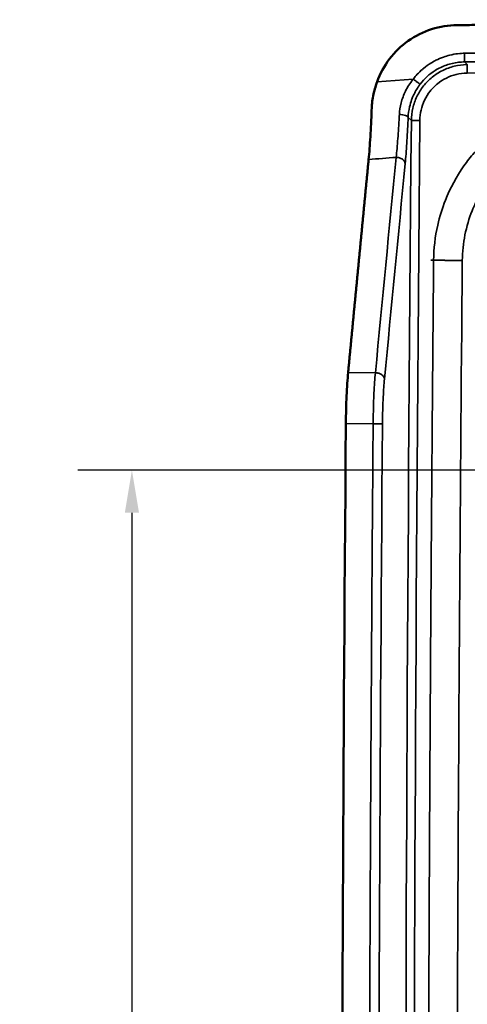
# Model space of a CAD drawing. Header units: inches. Extents: x 0.2 to 50.9, y 0.9 to 32.1.
# Tile 76 of 95: x 32.1 to 33.7, y 24.7 to 28.1. Entities that reach past the tile are written whole.
import ezdxf

# ---------------------------------------------------------------- set-up
doc = ezdxf.new("R2010")
doc.units = ezdxf.units.IN
doc.header["$LTSCALE"] = 1.5
doc.header["$MEASUREMENT"] = 0
for name, color, linetype, lineweight in [('Dimension (ANSI)', 7, 'Continuous', 25), ('Visible (ANSI)', 7, 'Continuous', 50), ('Visible Narrow (ANSI)', 7, 'Continuous', 35)]:
    doc.layers.add(name, color=color, linetype=linetype, lineweight=lineweight)
doc.styles.get("Standard").update_dxf_attribs({"font": 'arial.ttf'})
doc.dimstyles.new('Default (ANSI)', dxfattribs={"dimscale": 1.5, "dimtxt": 0.2, "dimasz": 0.098425, "dimexe": 0.125, "dimexo": 0.0625, "dimgap": 0.031496, "dimtad": 0, "dimtih": 1, "dimtoh": 1, "dimrnd": 1e-08, "dimzin": 0, "dimdsep": 46, "dimtxsty": 'Standard', "dimcen": 0.09, "dimdle": 0.393701, "dimclrd": 256, "dimclre": 256, "dimclrt": 7, "dimadec": 0, "dimazin": 1, "dimtfac": 0.6, "dimtofl": 0, "dimtmove": 0, "dimatfit": 3, "dimfxl": 1, "dimtolj": 1, "dimtzin": 4, "dimlwd": -1, "dimlwe": -1, "dimarcsym": 0})

# ---------------------------------------------------------------- blocks, each defined once
blk = doc.blocks.new('*D63')
at = {"layer": 'Defpoints', "color": 0, "transparency": 16777216}
for p in [(35.0001, 26.5768), (32.5223, 19.3268), (35.0001, 19.3268)]:
    blk.add_point(p, dxfattribs=at)
at = {"layer": 'Dimension (ANSI)', "transparency": 16777216}
for p, q in [((34.9064, 26.5768), (32.3348, 26.5768)), ((32.5223, 26.4292), (32.5223, 23.1522)), ((32.5223, 19.4744), (32.5223, 22.7514)), ((34.9064, 19.3268), (32.3348, 19.3268))]:
    blk.add_line(p, q, dxfattribs=at)
for points in [[(32.4977, 26.4292), (32.547, 26.4292), (32.5223, 26.5768)], [(32.4977, 19.4744), (32.547, 19.4744), (32.5223, 19.3268)]]:
    blk.add_solid(points, dxfattribs=at)
at = {"layer": 'Dimension (ANSI)', "color": 7, "transparency": 16777216, "insert": (32.1328, 23.105), "char_height": 0.3, "attachment_point": 1}
blk.add_mtext('\\A1;7.25', dxfattribs=at)

msp = doc.modelspace()

# ---------------------------------------------------------------- linework, layer by layer
at = {"layer": 'Visible (ANSI)'}
for points, degree, knots in [([(33.6512, 28.1206), (33.6211, 28.1204), (33.5912, 28.1156), (33.5336, 28.0971), (33.5062, 28.0835), (33.4566, 28.0485), (33.4347, 28.0273), (33.3979, 27.979), (33.3833, 27.9522), (33.373, 27.9237)], 3, [0, 0, 0, 0, 0.2287892, 0.2287892, 0.4599755, 0.4599755, 0.6908258, 0.6908258, 0.9212605, 0.9212605, 0.9212605, 0.9212605]), ([(33.6512, 28.1206), (33.6512, 28.1206), (33.6512, 28.1206), (33.6512, 28.1206), (33.6512, 28.1206), (33.6512, 28.1206), (33.6512, 28.1206), (33.6512, 28.1206), (33.6512, 28.1206), (33.6512, 28.1206), (33.9204, 28.1232), (34.1896, 28.1257), (34.4588, 28.1281), (34.7281, 28.1303), (34.9973, 28.1324), (35.2665, 28.1343), (35.5357, 28.1362), (35.8049, 28.1379), (36.0742, 28.1394)], 9, [0, 0, 0, 0, 0, 0, 0, 0, 0, 0, 0.000012, 0.000012, 0.000012, 0.000012, 0.000012, 0.000012, 0.000012, 0.000012, 0.000012, 1, 1, 1, 1, 1, 1, 1, 1, 1, 1]), ([(33.373, 27.9237), (33.3673, 27.9078), (33.3628, 27.8916), (33.3565, 27.8587), (33.3547, 27.8422), (33.3541, 27.8259)], 3, [0, 0, 0, 0, 0.1283681, 0.1283681, 0.2566894, 0.2566894, 0.2566894, 0.2566894]), ([(33.3438, 27.6546), (33.3461, 27.6781), (33.3481, 27.7047), (33.3516, 27.7627), (33.3531, 27.7937), (33.3541, 27.8259)], 3, [-0.5094449, -0.5094449, -0.5094449, -0.5094449, -0.2544864, -0.2544864, -0.0000004, -0.0000004, -0.0000004, -0.0000004]), ([(33.2649, 26.7387), (33.2651, 26.7715), (33.2659, 26.804), (33.2686, 26.8646), (33.2705, 26.8922), (33.2727, 26.9154)], 3, [0, 0, 0, 0, 0.2498486, 0.2498486, 0.4996973, 0.4996973, 0.4996973, 0.4996973])]:
    msp.add_open_spline(points, degree=degree, knots=knots, dxfattribs=at)
for points, degree in [([(33.2727, 26.9154), (33.2868, 27.0632), (33.301, 27.2111), (33.3152, 27.3589), (33.3295, 27.5067), (33.3438, 27.6546)], 5), ([(33.2648, 19.1714), (33.2448, 21.6938), (33.2448, 24.2163), (33.2649, 26.7387)], 3)]:
    msp.add_open_spline(points, degree=degree, dxfattribs=at)
at = {"layer": 'Visible Narrow (ANSI)'}
for p, q in [((33.6767, 28.0229), (33.677, 27.993)), ((33.6863, 27.9837), (33.677, 27.993)), ((33.373, 27.9237), (33.4986, 27.9334)), ((33.481, 27.8007), (33.4921, 27.7897)), ((33.5596, 27.3053), (33.5694, 27.3052)), ((33.669, 27.3042), (33.669, 27.3043)), ((33.2727, 26.9154), (33.3673, 26.9146)), ((33.3595, 26.7379), (33.2649, 26.7387))]:
    msp.add_line(p, q, dxfattribs=at)
for centre, major_axis, ratio, start_param, end_param in [((39.8125, -112.613), (325.7344, 0.0001), 0.431616, 1.582283, 1.589605), ((201.6617, 22.9518), (0, -301.0608), 0.558662, 4.696319, 4.728459), ((201.6796, 22.9518), (0, 301.0549), 0.558635, 1.554725, 1.586867)]:
    msp.add_ellipse(centre, major_axis=major_axis, ratio=ratio, start_param=start_param, end_param=end_param, dxfattribs=at)
for points, degree in [([(33.6767, 28.0229), (34.476, 28.0306), (35.2752, 28.0368), (36.0744, 28.0415)], 3), ([(33.677, 27.993), (34.4758, 28.0007), (35.2747, 28.0069), (36.0735, 28.0116)], 3), ([(33.3438, 27.6546), (33.3756, 27.657), (33.4074, 27.6595), (33.4392, 27.6619)], 3), ([(33.3673, 26.9146), (33.3911, 27.1637), (33.4151, 27.4128), (33.4392, 27.6619)], 3), ([(33.3989, 26.8931), (33.4226, 27.1422), (33.4466, 27.3913), (33.4708, 27.6404)], 3), ([(33.5694, 27.3052), (33.5605, 26.3377), (33.5538, 25.3703), (33.5493, 24.4029), (33.5471, 23.4355), (33.5471, 22.4681), (33.5493, 21.5007), (33.5538, 20.5333), (33.5605, 19.5659), (33.5694, 18.5985)], 9), ([(33.3594, 19.1722), (33.3474, 20.6853), (33.3415, 22.1985), (33.3415, 23.7116), (33.3475, 25.2248), (33.3595, 26.7379)], 5), ([(33.3919, 19.1724), (33.372, 21.6941), (33.372, 24.216), (33.392, 26.7377)], 3)]:
    msp.add_open_spline(points, degree=degree, dxfattribs=at)
for points, knots in [([(33.4986, 27.9334), (33.5033, 27.9396), (33.5119, 27.9506), (33.5265, 27.9638), (33.5289, 27.966), (33.5316, 27.9683), (33.5344, 27.9706), (33.5431, 27.9778), (33.5516, 27.9837), (33.5594, 27.9885), (33.5659, 27.9925), (33.5719, 27.9958), (33.5774, 27.9986), (33.5852, 28.0025), (33.594, 28.0064), (33.6042, 28.01), (33.6108, 28.0123), (33.618, 28.0145), (33.6256, 28.0164), (33.6358, 28.0189), (33.6448, 28.0204), (33.6525, 28.0213), (33.663, 28.0226), (33.6712, 28.0228), (33.6767, 28.0229)], [-1, -1, -1, -1, -0.7858764, -0.7858764, -0.7858764, -0.75, -0.75, -0.75, -0.6123766, -0.6123766, -0.6123766, -0.5, -0.5, -0.5, -0.3485415, -0.3485415, -0.3485415, -0.25, -0.25, -0.25, -0.1445282, -0.1445282, -0.1445282, 0, 0, 0, 0]), ([(33.4921, 27.7897), (33.4922, 27.804), (33.4939, 27.8183), (33.4972, 27.8323), (33.5004, 27.8463), (33.5052, 27.8599), (33.5115, 27.8729), (33.5177, 27.8859), (33.5254, 27.8982), (33.5343, 27.9095), (33.5432, 27.9207), (33.5534, 27.931), (33.5646, 27.9401), (33.5757, 27.9491), (33.5879, 27.9569), (33.6008, 27.9633), (33.6137, 27.9697), (33.6273, 27.9747), (33.6412, 27.9781), (33.6552, 27.9815), (33.6695, 27.9834), (33.6839, 27.9837), (33.6847, 27.9837), (33.6855, 27.9837), (33.6863, 27.9837)], [-1, -1, -1, -1, -0.858479, -0.858479, -0.858479, -0.716628, -0.716628, -0.716628, -0.574778, -0.574778, -0.574778, -0.433352, -0.433352, -0.433352, -0.291926, -0.291926, -0.291926, -0.150023, -0.150023, -0.150023, -0.008121, -0.008121, -0.008121, 0, 0, 0, 0]), ([(33.677, 27.993), (33.67, 27.993), (33.6629, 27.9925), (33.6559, 27.9917), (33.6417, 27.9901), (33.6276, 27.9868), (33.614, 27.9821), (33.6004, 27.9773), (33.5873, 27.9711), (33.575, 27.9635), (33.5649, 27.9572), (33.5553, 27.9499), (33.5465, 27.9419), (33.5377, 27.9338), (33.5296, 27.925), (33.5224, 27.9154)], [-1, -1, -1, -1, -0.881857, -0.881857, -0.881857, -0.640753, -0.640753, -0.640753, -0.39965, -0.39965, -0.39965, -0.199825, -0.199825, -0.199825, 0, 0, 0, 0]), ([(33.6863, 27.9837), (33.6863, 27.9834), (33.6862, 27.9824), (33.6861, 27.9792), (33.6861, 27.977), (33.686, 27.9716), (33.686, 27.9684), (33.686, 27.9616), (33.6861, 27.9579), (33.6861, 27.9543)], [0, 0, 0, 0, 0.25, 0.25, 0.5, 0.5, 0.75, 0.75, 1, 1, 1, 1]), ([(33.6861, 27.9543), (33.6854, 27.9543), (33.6847, 27.9542), (33.684, 27.9542), (33.6718, 27.954), (33.6597, 27.9524), (33.6478, 27.9495), (33.636, 27.9466), (33.6244, 27.9424), (33.6135, 27.937), (33.6026, 27.9316), (33.5923, 27.925), (33.5828, 27.9173), (33.5783, 27.9137), (33.5741, 27.9099), (33.57, 27.9058), (33.5654, 27.9013), (33.5612, 27.8965), (33.5572, 27.8914), (33.5496, 27.8818), (33.5431, 27.8714), (33.5378, 27.8604), (33.5325, 27.8494), (33.5284, 27.8378), (33.5257, 27.8259), (33.523, 27.8141), (33.5215, 27.8019), (33.5214, 27.7898)], [0, 0, 0, 0, 0.008093, 0.008093, 0.008093, 0.149702, 0.149702, 0.149702, 0.291607, 0.291607, 0.291607, 0.433225, 0.433225, 0.433225, 0.5, 0.5, 0.5, 0.574905, 0.574905, 0.574905, 0.716881, 0.716881, 0.716881, 0.858693, 0.858693, 0.858693, 1, 1, 1, 1]), ([(33.4504, 27.8105), (33.451, 27.8238), (33.4531, 27.8374), (33.4565, 27.8508), (33.4602, 27.865), (33.4653, 27.8789), (33.4719, 27.892), (33.4789, 27.9061), (33.4874, 27.9193), (33.4971, 27.9315), (33.4976, 27.9321), (33.4981, 27.9327), (33.4986, 27.9334)], [-1, -1, -1, -1, -0.690366, -0.690366, -0.690366, -0.36527, -0.36527, -0.36527, -0.01855, -0.01855, -0.01855, 0, 0, 0, 0]), ([(33.5224, 27.9154), (33.5201, 27.9125), (33.518, 27.9095), (33.516, 27.9065), (33.5084, 27.8953), (33.5025, 27.884), (33.4978, 27.8733), (33.496, 27.8692), (33.4944, 27.8652), (33.493, 27.8612), (33.4902, 27.8534), (33.4878, 27.8454), (33.486, 27.8376), (33.4831, 27.8251), (33.4815, 27.8127), (33.481, 27.8007)], [0, 0, 0, 0, 0.0801692, 0.0801692, 0.0801692, 0.3838258, 0.3838258, 0.3838258, 0.5, 0.5, 0.5, 0.6931449, 0.6931449, 0.6931449, 0.9999998, 0.9999998, 0.9999998, 0.9999998]), ([(33.5224, 27.9154), (33.522, 27.9157), (33.5212, 27.9163), (33.5185, 27.9184), (33.5167, 27.9198), (33.5123, 27.923), (33.5098, 27.9249), (33.5044, 27.929), (33.5015, 27.9312), (33.4986, 27.9334)], [0, 0, 0, 0, 0.25, 0.25, 0.5, 0.5, 0.75, 0.75, 1, 1, 1, 1]), ([(33.5694, 27.3052), (33.5698, 27.3451), (33.5744, 27.3863), (33.5836, 27.427), (33.5902, 27.4562), (33.5991, 27.4851), (33.6103, 27.5132), (33.6271, 27.5554), (33.6489, 27.5956), (33.6747, 27.6323), (33.6858, 27.6481), (33.6977, 27.6633), (33.7102, 27.6777), (33.7665, 27.7428), (33.8363, 27.7941), (33.9142, 27.8284), (33.9844, 27.8593), (34.0614, 27.8767), (34.1421, 27.8773)], [0, 0, 0, 0, 0.138065, 0.138065, 0.138065, 0.237261, 0.237261, 0.237261, 0.386757, 0.386757, 0.386757, 0.450927, 0.450927, 0.450927, 0.739564, 0.739564, 0.739564, 1, 1, 1, 1]), ([(33.4392, 27.6619), (33.4414, 27.6816), (33.4434, 27.7035), (33.4453, 27.727), (33.4471, 27.7506), (33.4486, 27.7758), (33.45, 27.802), (33.4501, 27.8048), (33.4503, 27.8077), (33.4504, 27.8105)], [-1, -1, -1, -1, -0.5255501, -0.5255501, -0.5255501, -0.0511001, -0.0511001, -0.0511001, 0, 0, 0, 0]), ([(33.481, 27.8007), (33.4807, 27.8019), (33.4797, 27.8031), (33.4763, 27.8054), (33.474, 27.8064), (33.4684, 27.8082), (33.4651, 27.809), (33.458, 27.8101), (33.4542, 27.8104), (33.4504, 27.8105)], [0.0000001, 0.0000001, 0.0000001, 0.0000001, 0.25, 0.25, 0.5, 0.5, 0.75, 0.75, 1, 1, 1, 1]), ([(33.4708, 27.6404), (33.4728, 27.6617), (33.4747, 27.6853), (33.478, 27.7361), (33.4795, 27.7632), (33.4808, 27.7946), (33.4809, 27.7977), (33.481, 27.8007)], [0, 0, 0, 0, 0.4744499, 0.4744499, 0.9488999, 0.9488999, 1, 1, 1, 1]), ([(33.5214, 27.7898), (33.5177, 27.7898), (33.5141, 27.7898), (33.5073, 27.7899), (33.5042, 27.7899), (33.4988, 27.7898), (33.4966, 27.7898), (33.4934, 27.7898), (33.4924, 27.7897), (33.4921, 27.7897)], [0.0000001, 0.0000001, 0.0000001, 0.0000001, 0.25, 0.25, 0.5, 0.5, 0.75, 0.75, 1, 1, 1, 1]), ([(34.1429, 27.7777), (34.1028, 27.7774), (34.0629, 27.772), (34.024, 27.7617), (34.0087, 27.7576), (33.9935, 27.7527), (33.9786, 27.7471), (33.9555, 27.7384), (33.9325, 27.7277), (33.9102, 27.715), (33.8832, 27.6996), (33.8572, 27.6812), (33.8332, 27.6604), (33.8317, 27.6591), (33.8303, 27.6578), (33.8288, 27.6565), (33.8066, 27.6367), (33.7852, 27.6138), (33.7659, 27.5883), (33.7533, 27.5716), (33.7416, 27.5539), (33.7311, 27.5354), (33.7254, 27.5253), (33.72, 27.5149), (33.715, 27.5044), (33.7107, 27.4954), (33.7067, 27.4861), (33.7029, 27.4766), (33.6924, 27.4502), (33.684, 27.422), (33.6782, 27.3929), (33.6724, 27.3639), (33.6693, 27.334), (33.669, 27.3043)], [0, 0, 0, 0, 0.1794041, 0.1794041, 0.1794041, 0.25, 0.25, 0.25, 0.3592584, 0.3592584, 0.3592584, 0.491825, 0.491825, 0.491825, 0.5, 0.5, 0.5, 0.6243742, 0.6243742, 0.6243742, 0.7055462, 0.7055462, 0.7055462, 0.75, 0.75, 0.75, 0.7880583, 0.7880583, 0.7880583, 0.8942004, 0.8942004, 0.8942004, 0.9999999, 0.9999999, 0.9999999, 0.9999999]), ([(33.4392, 27.6619), (33.4432, 27.6619), (33.4471, 27.6613), (33.4545, 27.6591), (33.4579, 27.6575), (33.4638, 27.6535), (33.4662, 27.6511), (33.4696, 27.646), (33.4706, 27.6432), (33.4708, 27.6404)], [0, 0, 0, 0, 0.25, 0.25, 0.5, 0.5, 0.75, 0.75, 1, 1, 1, 1]), ([(33.669, 27.3043), (33.6567, 27.3044), (33.6443, 27.3045), (33.6328, 27.3046), (33.6213, 27.3047), (33.6106, 27.3048), (33.6015, 27.3049), (33.5924, 27.305), (33.5848, 27.3051), (33.5794, 27.3051), (33.5739, 27.3052), (33.5705, 27.3052), (33.5694, 27.3052)], [0, 0, 0, 0, 0.25, 0.25, 0.25, 0.5, 0.5, 0.5, 0.75, 0.75, 0.75, 1, 1, 1, 1]), ([(33.669, 27.3042), (33.6567, 27.3043), (33.6443, 27.3044), (33.6328, 27.3045), (33.6213, 27.3046), (33.6106, 27.3047), (33.6015, 27.3048), (33.5924, 27.3049), (33.5848, 27.305), (33.5794, 27.305), (33.5739, 27.3051), (33.5705, 27.3051), (33.5694, 27.3052)], [-0.9999998, -0.9999998, -0.9999998, -0.9999998, -0.75, -0.75, -0.75, -0.5, -0.5, -0.5, -0.25, -0.25, -0.25, 0, 0, 0, 0]), ([(33.669, 27.3042), (33.653, 25.5707), (33.6465, 23.8372), (33.6497, 22.1037), (33.6517, 21.0039), (33.6575, 19.9041), (33.6672, 18.8042), (33.6678, 18.736), (33.6684, 18.6677), (33.669, 18.5994)], [0, 0, 0, 0, 0.5974256, 0.5974256, 0.5974256, 0.9764718, 0.9764718, 0.9764718, 1, 1, 1, 1]), ([(33.3673, 26.9146), (33.3654, 26.8943), (33.3637, 26.8704), (33.3624, 26.8444), (33.3616, 26.8279), (33.3609, 26.8104), (33.3605, 26.7925), (33.36, 26.7746), (33.3596, 26.7563), (33.3595, 26.7379)], [0, 0, 0, 0, 0.4392123, 0.4392123, 0.4392123, 0.7196062, 0.7196062, 0.7196062, 1, 1, 1, 1]), ([(33.3673, 26.9146), (33.3712, 26.9146), (33.3752, 26.914), (33.3826, 26.9118), (33.386, 26.9102), (33.3918, 26.9062), (33.3942, 26.9038), (33.3976, 26.8987), (33.3986, 26.8959), (33.3989, 26.8931)], [0, 0, 0, 0, 0.25, 0.25, 0.5, 0.5, 0.75, 0.75, 1, 1, 1, 1]), ([(33.3989, 26.8931), (33.3972, 26.8752), (33.3957, 26.8542), (33.3946, 26.8314), (33.3939, 26.8168), (33.3933, 26.8014), (33.3928, 26.7857), (33.3924, 26.7699), (33.3921, 26.7538), (33.392, 26.7377)], [0, 0, 0, 0, 0.439036, 0.439036, 0.439036, 0.719571, 0.719571, 0.719571, 1, 1, 1, 1]), ([(33.392, 26.7377), (33.3916, 26.7377), (33.3905, 26.7377), (33.3887, 26.7377), (33.3869, 26.7377), (33.3844, 26.7377), (33.3814, 26.7377), (33.3784, 26.7378), (33.3749, 26.7378), (33.3711, 26.7378), (33.3674, 26.7378), (33.3634, 26.7379), (33.3595, 26.7379)], [-1, -1, -1, -1, -0.75, -0.75, -0.75, -0.5, -0.5, -0.5, -0.25, -0.25, -0.25, 0, 0, 0, 0])]:
    msp.add_open_spline(points, degree=3, knots=knots, dxfattribs=at)

# ---------------------------------------------------------------- dimensions: what is measured, and where the dimension line sits
at = {"layer": 'Dimension (ANSI)'}
dim = msp.add_linear_dim(base=(32.5223, 19.3268), p1=(35.0001, 26.5768), p2=(35.0001, 19.3268), angle=90, dimstyle='Default (ANSI)', override={"dimgap": 0.031496, "dimdec": 2, "dimtol": 0, "dimlim": 0, "dimtp": 0, "dimtm": 0, "dimtdec": 2, "dimatfit": 1}, dxfattribs=at)
dim.commit()
dim.dimension.update_dxf_attribs({"geometry": '*D63', "text_midpoint": (32.5223, 22.9518), "dimtype": 160})

doc.saveas('drawing.dxf')
